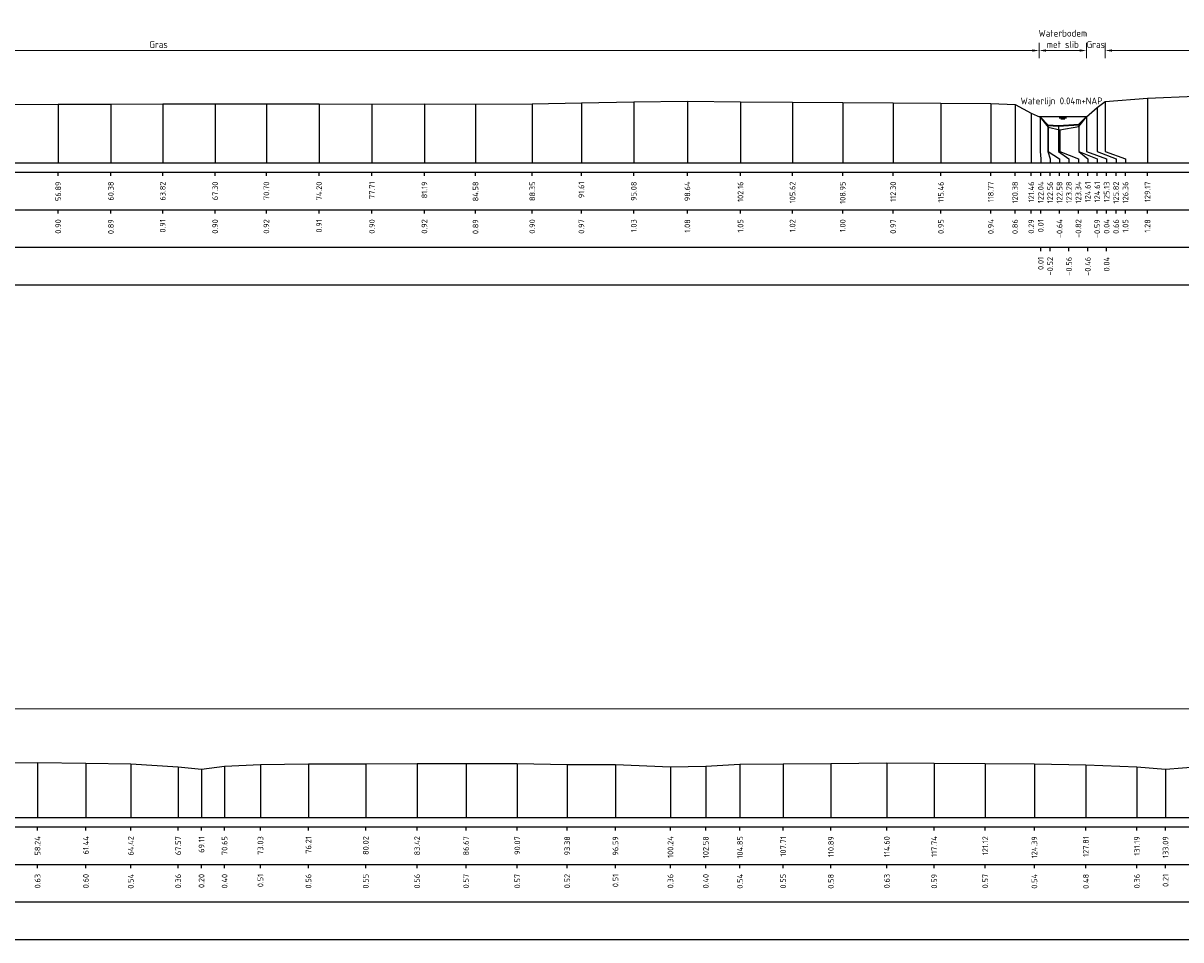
# Model space of a CAD drawing. Header units: metres. Extents: x 132725 to 140175, y 414354 to 417094.
# Tile 42 of 61: x 139754 to 139831, y 417010 to 417071. Entities that reach past the tile are written whole.
import ezdxf
from ezdxf.enums import TextEntityAlignment as Align

# ---------------------------------------------------------------- set-up
doc = ezdxf.new("R2010")
doc.units = ezdxf.units.M
doc.header["$PDMODE"] = 35
doc.header["$PDSIZE"] = 0.075
doc.layers.get('Defpoints').update_dxf_attribs({"true_color": 0x806000})
for name, color, linetype, lineweight in [('B-ME-GW-MAAIVELD-GD', 8, 'GW-MAAIVELD', 25), ('X-ME-AL-PROFIEL_BOVENKANT SLIB-GD', 42, 'Continuous', 35), ('X-XX-AL-DETAIL1-M', 7, 'Continuous', 18), ('X-XX-AL-NAP-T18', 7, 'Continuous', 18)]:
    doc.layers.add(name, color=color, linetype=linetype, lineweight=lineweight)
doc.layers.add('X-ME-AL-PROFIEL_WATERLIJN-GD', color=150, linetype='Continuous')
doc.layers.add('X-ME-AL-PROFIELRASTER-S', color=7, linetype='Continuous')
doc.styles.add('NLCS-ISO-ANNOTATIEF-T18', font='NLCS-ISO.ttf', dxfattribs={"height": 1.8})
doc.styles.add('NLCS-ISO-ANNOTATIVE-T18', font='NLCS-ISO.ttf', dxfattribs={"height": 1.8})
doc.linetypes.add('GW-MAAIVELD', pattern='A,12,[40,NLCS.SHX,S=1,R=0,X=0,Y=-0.5],12', length=24)
doc.dimstyles.new('NLCS-ANNOTATIEF-T18-PIJL_L2_H0', dxfattribs={"dimtxt": 2.5, "dimasz": 1.8, "dimexe": 2, "dimexo": 2, "dimgap": 0.7, "dimtad": 1, "dimzin": 0, "dimdsep": 46, "dimtxsty": 'NLCS-ISO-ANNOTATIEF-T18', "dimcen": 0, "dimdle": 2, "dimclrd": 256, "dimclre": 256, "dimclrt": 10, "dimaunit": 2, "dimadec": 0, "dimazin": 0, "dimtfac": 1, "dimtdec": 3, "dimtofl": 0, "dimtmove": 0, "dimatfit": 3, "dimfxl": 2, "dimfxlon": 1, "dimtfillclr": 256, "dimtolj": 1, "dimtzin": 0, "dimlwd": -1, "dimlwe": -1, "dimarcsym": 0})

# ---------------------------------------------------------------- blocks, each defined once
blk = doc.blocks.new('SAL-PROFIELRASTER_BALK_EIND1-D')
at = {"color": 0, "linetype": 'ByBlock', "lineweight": -2, "flags": 128}
for points in [[(0, 0), (1, 0)], [(0, -2.5), (1, -2.5)], [(0, -12.5), (1, -12.5)]]:
    blk.add_lwpolyline(points, dxfattribs=at)
blk = doc.blocks.new('SAL-PROFIELRASTER_BALK_EIND2-D')
at = {"color": 0, "linetype": 'ByBlock', "lineweight": -2}
blk.add_line((1, -12.5), (0, -12.5), dxfattribs=at)
blk = doc.blocks.new('SAL-PROFIELRASTER_BALK_DATA-D')
at = {"color": 0, "linetype": 'ByBlock', "lineweight": -2}
blk.add_lwpolyline([(0, -3.5), (0, -2.5)], dxfattribs=at)
at = {"color": 0, "linetype": 'ByBlock', "lineweight": -2, "style": 'NLCS-ISO-ANNOTATIVE-T18'}
blk.add_attdef('GETAL', text='', height=1.5, rotation=90, dxfattribs=at).set_placement((0.75, -5), align=Align.RIGHT)
blk = doc.blocks.new('SAL-PROFIELRASTER_AANHAAL-D')
at = {"color": 9, "linetype": 'ByBlock', "lineweight": -2, "flags": 128}
blk.add_lwpolyline([(0, 1), (0, 0)], dxfattribs=at)
blk = doc.blocks.new('SAL-PROFIELRASTER_AANHAAL_STAGGER-D')
at = {"color": 9, "linetype": 'ByBlock', "lineweight": -2, "flags": 128}
for points in [[(0, 0), (0, -0.25)], [(0, -0.25), (1, -0.75)], [(1, -0.75), (1, -1)]]:
    blk.add_lwpolyline(points, dxfattribs=at)
blk = doc.blocks.new('*D50')
at = {"layer": 'Defpoints', "color": 0, "transparency": 16777216}
for p in [(139821.82, 417069.218), (139821.82, 417064.817), (139824.968, 417064.817)]:
    blk.add_point(p, dxfattribs=at)
at = {"layer": 'X-XX-AL-DETAIL1-M', "transparency": 16777216}
for p, q in [((139821.82, 417068.718), (139821.82, 417069.718)), ((139824.518, 417069.218), (139822.27, 417069.218)), ((139824.968, 417068.718), (139824.968, 417069.718))]:
    blk.add_line(p, q, dxfattribs=at)
for points in [[(139822.27, 417069.293), (139822.27, 417069.143), (139821.82, 417069.218)], [(139824.518, 417069.293), (139824.518, 417069.143), (139824.968, 417069.218)]]:
    blk.add_solid(points, dxfattribs=at)
at = {"layer": 'X-XX-AL-DETAIL1-M', "color": 10, "transparency": 16777216, "insert": (139823.394, 417069.993), "char_height": 0.45, "attachment_point": 5, "style": 'NLCS-ISO-ANNOTATIEF-T18'}
blk.add_mtext('\\A1;Waterbodem\\Pmet slib', dxfattribs=at)
blk = doc.blocks.new('*D53')
at = {"layer": 'Defpoints', "color": 0, "transparency": 16777216}
for p in [(139704.956, 417069.218), (139704.956, 417064.893), (139821.82, 417064.817)]:
    blk.add_point(p, dxfattribs=at)
at = {"layer": 'X-XX-AL-DETAIL1-M', "transparency": 16777216}
for p, q in [((139704.956, 417068.718), (139704.956, 417069.718)), ((139821.37, 417069.218), (139705.406, 417069.218)), ((139821.82, 417068.718), (139821.82, 417069.718))]:
    blk.add_line(p, q, dxfattribs=at)
for points in [[(139705.406, 417069.293), (139705.406, 417069.143), (139704.956, 417069.218)], [(139821.37, 417069.293), (139821.37, 417069.143), (139821.82, 417069.218)]]:
    blk.add_solid(points, dxfattribs=at)
at = {"layer": 'X-XX-AL-DETAIL1-M', "color": 10, "transparency": 16777216, "insert": (139763.388, 417069.618), "char_height": 0.45, "attachment_point": 5, "style": 'NLCS-ISO-ANNOTATIEF-T18'}
blk.add_mtext('\\A1;Gras', dxfattribs=at)
blk = doc.blocks.new('*D54')
at = {"layer": 'Defpoints', "color": 0, "transparency": 16777216}
for p in [(139824.968, 417069.218), (139826.201, 417065.826), (139824.968, 417064.817)]:
    blk.add_point(p, dxfattribs=at)
at = {"layer": 'X-XX-AL-DETAIL1-M', "transparency": 16777216}
for p, q in [((139824.518, 417069.218), (139824.068, 417069.218)), ((139824.968, 417068.718), (139824.968, 417069.718)), ((139826.201, 417068.718), (139826.201, 417069.718)), ((139826.651, 417069.218), (139827.101, 417069.218))]:
    blk.add_line(p, q, dxfattribs=at)
for points in [[(139824.518, 417069.293), (139824.518, 417069.143), (139824.968, 417069.218)], [(139826.651, 417069.293), (139826.651, 417069.143), (139826.201, 417069.218)]]:
    blk.add_solid(points, dxfattribs=at)
at = {"layer": 'X-XX-AL-DETAIL1-M', "color": 10, "transparency": 16777216, "insert": (139825.585, 417069.618), "char_height": 0.45, "attachment_point": 5, "style": 'NLCS-ISO-ANNOTATIEF-T18'}
blk.add_mtext('\\A1;Gras', dxfattribs=at)
blk = doc.blocks.new('*D55')
at = {"layer": 'Defpoints', "color": 0, "transparency": 16777216}
for p in [(139826.201, 417069.218), (139826.201, 417065.826), (139889.072, 417065.71)]:
    blk.add_point(p, dxfattribs=at)
at = {"layer": 'X-XX-AL-DETAIL1-M', "transparency": 16777216}
for p, q in [((139826.201, 417068.718), (139826.201, 417069.718)), ((139888.622, 417069.218), (139826.651, 417069.218)), ((139889.072, 417068.718), (139889.072, 417069.718))]:
    blk.add_line(p, q, dxfattribs=at)
for points in [[(139826.651, 417069.293), (139826.651, 417069.143), (139826.201, 417069.218)], [(139888.622, 417069.293), (139888.622, 417069.143), (139889.072, 417069.218)]]:
    blk.add_solid(points, dxfattribs=at)
at = {"layer": 'X-XX-AL-DETAIL1-M', "color": 10, "transparency": 16777216, "insert": (139869.454, 417069.618), "char_height": 0.45, "attachment_point": 5, "style": 'NLCS-ISO-ANNOTATIEF-T18'}
blk.add_mtext('\\A1;Akker', dxfattribs=at)
blk = doc.blocks.new('*D62')
at = {"layer": 'Defpoints', "color": 0, "transparency": 16777216}
for p in [(139736.743, 417025.536), (139736.743, 417021.392), (139891.279, 417021.385)]:
    blk.add_point(p, dxfattribs=at)
at = {"layer": 'X-XX-AL-DETAIL1-M', "transparency": 16777216}
for p, q in [((139736.743, 417025.036), (139736.743, 417026.036)), ((139891.279, 417025.036), (139891.279, 417026.036)), ((139890.829, 417025.536), (139737.193, 417025.536))]:
    blk.add_line(p, q, dxfattribs=at)
for points in [[(139737.193, 417025.611), (139737.193, 417025.461), (139736.743, 417025.536)], [(139890.829, 417025.611), (139890.829, 417025.461), (139891.279, 417025.536)]]:
    blk.add_solid(points, dxfattribs=at)
at = {"layer": 'X-XX-AL-DETAIL1-M', "color": 10, "transparency": 16777216, "insert": (139870.377, 417025.936), "char_height": 0.45, "attachment_point": 5, "style": 'NLCS-ISO-ANNOTATIEF-T18'}
blk.add_mtext('\\A1;Gras', dxfattribs=at)

msp = doc.modelspace()

# ---------------------------------------------------------------- linework, layer by layer
at = {"layer": 'B-ME-GW-MAAIVELD-GD', "ltscale": 0.1, "flags": 128}
for points in [[(139699.842, 417065.893), (139702.163, 417065.722), (139702.957, 417065.599), (139703.839, 417064.886), (139704.033, 417064.634), (139704.361, 417064.515), (139704.747, 417064.554), (139704.956, 417064.893), (139705.735, 417065.521), (139706.382, 417065.812), (139709.235, 417065.754), (139711.831, 417065.77), (139714.81, 417065.792), (139718.04, 417065.742), (139720.872, 417065.754), (139723.764, 417065.738), (139726.432, 417065.747), (139729.632, 417065.741), (139732.948, 417065.694), (139736.381, 417065.673), (139739.83, 417065.673), (139743.122, 417065.673), (139746.318, 417065.659), (139749.939, 417065.622), (139753.444, 417065.633), (139756.727, 417065.669), (139760.222, 417065.667), (139763.662, 417065.68), (139767.14, 417065.677), (139770.542, 417065.689), (139774.038, 417065.683), (139777.55, 417065.669), (139781.029, 417065.689), (139784.421, 417065.667), (139788.188, 417065.672), (139791.447, 417065.745), (139794.923, 417065.805), (139798.48, 417065.857), (139802.003, 417065.825), (139805.458, 417065.795), (139808.788, 417065.771), (139812.137, 417065.746), (139815.305, 417065.722), (139818.612, 417065.71), (139820.222, 417065.636), (139821.303, 417065.067), (139821.882, 417064.787), (139822.419, 417064.138), (139823.186, 417063.959), (139824.449, 417064.186), (139824.968, 417064.817), (139825.667, 417065.434), (139826.201, 417065.826), (139829.015, 417066.058), (139832.176, 417066.192), (139835.202, 417066.254), (139837.809, 417066.479), (139840.749, 417066.72), (139843.554, 417066.879), (139845.469, 417067.009), (139848.258, 417067.037), (139850.865, 417066.988), (139853.586, 417066.766), (139855.684, 417066.557), (139857.917, 417066.291), (139860.571, 417066.112), (139863.395, 417065.997), (139866.1, 417066.01), (139869.267, 417066.013), (139872.532, 417066.009), (139875.698, 417066.03), (139878.797, 417066.158), (139881.567, 417066.11), (139882.774, 417066.033), (139885.211, 417065.877), (139887.627, 417065.747), (139889.072, 417065.71), (139891.483, 417065.675), (139891.993, 417065.291), (139893.648, 417064.265), (139895.242, 417063.814), (139896.512, 417063.574)], [(139697.121, 417022.368), (139698.87, 417022.232), (139701.297, 417022.097), (139703.293, 417021.977), (139704.57, 417021.664), (139704.872, 417021.398), (139705.315, 417020.913), (139705.896, 417020.764), (139706.497, 417020.987), (139706.877, 417021.37), (139707.53, 417021.919), (139709.852, 417021.953), (139712.348, 417021.995), (139715.044, 417022.008), (139717.847, 417021.986), (139721.131, 417022.007), (139723.97, 417022.005), (139726.67, 417022), (139729.439, 417021.945), (139732.641, 417021.779), (139733.877, 417021.349), (139734.527, 417020.939), (139735.218, 417020.875), (139736.17, 417020.924), (139736.743, 417021.392), (139737.54, 417021.594), (139738.862, 417021.78), (139740.652, 417021.861), (139742.888, 417021.92), (139745.996, 417021.94), (139749.35, 417021.958), (139752.377, 417021.954), (139755.358, 417021.973), (139758.563, 417021.942), (139761.543, 417021.881), (139764.688, 417021.703), (139766.236, 417021.543), (139767.768, 417021.741), (139770.148, 417021.85), (139773.335, 417021.898), (139777.138, 417021.889), (139780.544, 417021.903), (139783.792, 417021.913), (139787.193, 417021.904), (139790.505, 417021.858), (139793.707, 417021.846), (139797.356, 417021.702), (139799.7, 417021.735), (139801.97, 417021.88), (139804.835, 417021.893), (139808.008, 417021.917), (139811.72, 417021.966), (139814.86, 417021.928), (139818.246, 417021.904), (139821.508, 417021.881), (139824.928, 417021.821), (139828.314, 417021.702), (139830.214, 417021.545), (139832.458, 417021.721), (139835.617, 417021.817), (139838.676, 417021.88), (139842.124, 417021.896), (139845.557, 417021.886), (139848.709, 417021.878), (139852.289, 417021.906), (139855.726, 417021.909), (139858.581, 417021.815), (139860.896, 417021.718), (139863.197, 417021.636), (139866.005, 417021.813), (139869.386, 417021.888), (139872.546, 417021.963), (139875.688, 417021.96), (139878.747, 417021.965), (139881.664, 417021.943), (139885.403, 417021.938), (139888.375, 417021.905), (139891.279, 417021.385), (139892.177, 417020.798), (139893.651, 417020.676), (139894.992, 417020.612), (139896.563, 417020.578), (139897.588, 417020.809), (139898.118, 417021.363), (139899.078, 417022.188), (139902.049, 417022.339), (139904.637, 417022.401), (139907.271, 417022.551), (139909.759, 417022.707), (139912.272, 417022.924), (139914.6, 417023.112), (139917.033, 417023.321), (139919.677, 417023.531), (139921.94, 417023.589), (139924.272, 417023.586), (139926.644, 417023.473), (139929.784, 417023.239), (139932.744, 417022.948), (139935.428, 417022.741), (139938.601, 417022.512), (139941.478, 417022.361), (139944.265, 417022.365), (139947.938, 417022.397), (139950.692, 417022.474), (139953.524, 417022.518), (139956.372, 417022.585), (139959.417, 417022.681), (139961.712, 417022.635), (139964.538, 417022.61), (139966.985, 417022.462), (139967.18, 417022.549), (139967.891, 417022.569), (139968.909, 417022.198), (139969.08, 417022.304), (139970.881, 417022.238), (139971.66, 417021.807), (139972.937, 417021.105), (139973.824, 417020.455), (139974.831, 417020.379), (139975.881, 417020.139)]]:
    msp.add_lwpolyline(points, dxfattribs=at)
at = {"layer": 'X-ME-AL-PROFIEL_BOVENKANT SLIB-GD'}
msp.add_lwpolyline([(139821.882, 417064.787), (139822.405, 417064.258), (139823.119, 417064.211), (139824.448, 417064.318), (139824.968, 417064.817)], dxfattribs=at)
at = {"layer": 'X-ME-AL-PROFIEL_WATERLIJN-GD'}
for points in [[(139824.968, 417064.817), (139821.82, 417064.817)], [(139823.144, 417064.756), (139823.644, 417064.756)], [(139823.269, 417064.696), (139823.519, 417064.696)]]:
    msp.add_lwpolyline(points, dxfattribs=at)

# ---------------------------------------------------------------- block references
at = {"layer": 'X-ME-AL-PROFIELRASTER-S'}
for p, yscale in [((139829.015, 417061.774), 4.284), ((139756.727, 417061.774), 3.895), ((139760.222, 417061.774), 3.893), ((139763.662, 417061.774), 3.906), ((139767.14, 417061.774), 3.903), ((139770.542, 417061.774), 3.915), ((139774.038, 417061.774), 3.909), ((139777.55, 417061.774), 3.895), ((139781.029, 417061.774), 3.915), ((139784.421, 417061.774), 3.893), ((139788.188, 417061.774), 3.898), ((139791.447, 417061.774), 3.971), ((139794.923, 417061.774), 4.031), ((139798.48, 417061.774), 4.083), ((139802.003, 417061.774), 4.051), ((139805.458, 417061.774), 4.021), ((139808.788, 417061.774), 3.997), ((139812.137, 417061.774), 3.972), ((139815.305, 417061.774), 3.948), ((139818.612, 417061.774), 3.936), ((139820.222, 417061.774), 3.862), ((139825.667, 417062.774), 2.66), ((139826.201, 417062.774), 3.052), ((139821.303, 417061.774), 3.293), ((139821.882, 417062.774), 2.013), ((139821.882, 417062.774), 2.013), ((139821.882, 417062.774), 2.013), ((139821.882, 417062.774), 2.013), ((139824.968, 417062.774), 2.043), ((139824.968, 417062.774), 2.043), ((139824.968, 417062.774), 2.043), ((139824.968, 417062.774), 2.043), ((139822.405, 417062.774), 1.484), ((139822.419, 417062.774), 1.364), ((139823.119, 417062.774), 1.437), ((139823.186, 417062.774), 1.185), ((139824.448, 417062.774), 1.544), ((139824.449, 417062.774), 1.412), ((139755.358, 417018.339), 3.634), ((139758.563, 417018.339), 3.603), ((139761.543, 417018.339), 3.542), ((139764.688, 417018.339), 3.364), ((139766.236, 417018.339), 3.204), ((139767.768, 417018.339), 3.402), ((139770.148, 417018.339), 3.511), ((139773.335, 417018.339), 3.559), ((139777.138, 417018.339), 3.55), ((139780.544, 417018.339), 3.564), ((139783.792, 417018.339), 3.574), ((139787.193, 417018.339), 3.565), ((139790.505, 417018.339), 3.519), ((139793.707, 417018.339), 3.507), ((139797.356, 417018.339), 3.363), ((139799.7, 417018.339), 3.396), ((139801.97, 417018.339), 3.541), ((139804.835, 417018.339), 3.554), ((139808.008, 417018.339), 3.578), ((139811.72, 417018.339), 3.627), ((139814.86, 417018.339), 3.589), ((139818.246, 417018.339), 3.565), ((139821.508, 417018.339), 3.542), ((139824.928, 417018.339), 3.482), ((139828.314, 417018.339), 3.363), ((139830.214, 417018.339), 3.206)]:
    msp.add_blockref('SAL-PROFIELRASTER_AANHAAL-D', p, dxfattribs=dict(at, yscale=yscale))
for p, xscale, zscale in [((139821.882, 417062.774), 0.04587217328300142, 0.04587217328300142), ((139821.882, 417062.774), 0.04587217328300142, 0.04587217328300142), ((139821.882, 417062.774), 0.04587217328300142, 0.04587217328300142), ((139821.882, 417062.774), 0.04587217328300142, 0.04587217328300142), ((139822.405, 417062.774), 0.1474675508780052, 0.1474675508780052), ((139822.419, 417062.774), 0.7588293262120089, 0.7588293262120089), ((139823.119, 417062.774), 0.684087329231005, 0.684087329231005), ((139823.186, 417062.774), 1.24170797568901, 1.24170797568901), ((139824.448, 417062.774), 0.6042492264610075, 0.6042492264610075), ((139824.449, 417062.774), 1.228600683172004, 1.228600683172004), ((139824.968, 417062.774), 1.334531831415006, 1.334531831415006), ((139824.968, 417062.774), 1.334531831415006, 1.334531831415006), ((139824.968, 417062.774), 1.334531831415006, 1.334531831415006), ((139824.968, 417062.774), 1.334531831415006, 1.334531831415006), ((139825.667, 417062.774), 1.261234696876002, 1.261234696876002), ((139826.201, 417062.774), 1.351463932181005, 1.351463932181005)]:
    msp.add_blockref('SAL-PROFIELRASTER_AANHAAL_STAGGER-D', p, dxfattribs=dict(at, xscale=xscale, zscale=zscale))
at = {"layer": 'X-ME-AL-PROFIELRASTER-S', "yscale": 0.25}
for name, p, xscale, zscale in [('SAL-PROFIELRASTER_BALK_EIND1-D', (139699.842, 417061.774), 197, 194.4313743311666), ('SAL-PROFIELRASTER_BALK_EIND2-D', (139699.842, 417059.274), 197, 194.4313743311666), ('SAL-PROFIELRASTER_BALK_EIND2-D', (139699.842, 417056.774), 197, 194.4313743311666), ('SAL-PROFIELRASTER_BALK_EIND1-D', (139697.121, 417018.339), 279.5, 277.3284274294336), ('SAL-PROFIELRASTER_BALK_EIND2-D', (139697.121, 417015.839), 279.5, 277.3284274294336), ('SAL-PROFIELRASTER_BALK_EIND2-D', (139697.121, 417013.339), 279.5, 277.3284274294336)]:
    msp.add_blockref(name, p, dxfattribs=dict(at, xscale=xscale, zscale=zscale))
at = {"layer": 'X-ME-AL-PROFIELRASTER-S', "xscale": 0.25, "yscale": 0.25, "zscale": 0.25}
for p, values in [((139756.727, 417061.774), {'GETAL': '56.89'}), ((139760.222, 417061.774), {'GETAL': '60.38'}), ((139763.662, 417061.774), {'GETAL': '63.82'}), ((139767.14, 417061.774), {'GETAL': '67.30'}), ((139770.542, 417061.774), {'GETAL': '70.70'}), ((139774.038, 417061.774), {'GETAL': '74.20'}), ((139777.55, 417061.774), {'GETAL': '77.71'}), ((139781.029, 417061.774), {'GETAL': '81.19'}), ((139784.421, 417061.774), {'GETAL': '84.58'}), ((139788.188, 417061.774), {'GETAL': '88.35'}), ((139791.447, 417061.774), {'GETAL': '91.61'}), ((139794.923, 417061.774), {'GETAL': '95.08'}), ((139798.48, 417061.774), {'GETAL': '98.64'}), ((139802.003, 417061.774), {'GETAL': '102.16'}), ((139805.458, 417061.774), {'GETAL': '105.62'}), ((139808.788, 417061.774), {'GETAL': '108.95'}), ((139812.137, 417061.774), {'GETAL': '112.30'}), ((139815.305, 417061.774), {'GETAL': '115.46'}), ((139818.612, 417061.774), {'GETAL': '118.77'}), ((139820.222, 417061.774), {'GETAL': '120.38'}), ((139821.303, 417061.774), {'GETAL': '121.46'}), ((139821.928, 417061.774), {'GETAL': '122.04'}), ((139821.928, 417061.774), {'GETAL': '122.04'}), ((139821.928, 417061.774), {'GETAL': '122.04'}), ((139821.928, 417061.774), {'GETAL': '122.04'}), ((139822.553, 417061.774), {'GETAL': '122.56'}), ((139823.178, 417061.774), {'GETAL': '122.58'}), ((139823.803, 417061.774), {'GETAL': '123.28'}), ((139824.428, 417061.774), {'GETAL': '123.34'}), ((139825.053, 417061.774), {'GETAL': '124.61'}), ((139825.678, 417061.774), {'GETAL': '124.61'}), ((139826.303, 417061.774), {'GETAL': '125.13'}), ((139826.303, 417061.774), {'GETAL': '125.13'}), ((139826.303, 417061.774), {'GETAL': '125.13'}), ((139826.303, 417061.774), {'GETAL': '125.13'}), ((139826.928, 417061.774), {'GETAL': '125.82'}), ((139827.553, 417061.774), {'GETAL': '126.36'}), ((139829.015, 417061.774), {'GETAL': '129.17'}), ((139756.727, 417059.274), {'GETAL': '0.90'}), ((139760.222, 417059.274), {'GETAL': '0.89'}), ((139763.662, 417059.274), {'GETAL': '0.91'}), ((139767.14, 417059.274), {'GETAL': '0.90'}), ((139770.542, 417059.274), {'GETAL': '0.92'}), ((139774.038, 417059.274), {'GETAL': '0.91'}), ((139777.55, 417059.274), {'GETAL': '0.90'}), ((139781.029, 417059.274), {'GETAL': '0.92'}), ((139784.421, 417059.274), {'GETAL': '0.89'}), ((139788.188, 417059.274), {'GETAL': '0.90'}), ((139791.447, 417059.274), {'GETAL': '0.97'}), ((139794.923, 417059.274), {'GETAL': '1.03'}), ((139798.48, 417059.274), {'GETAL': '1.08'}), ((139802.003, 417059.274), {'GETAL': '1.05'}), ((139805.458, 417059.274), {'GETAL': '1.02'}), ((139808.788, 417059.274), {'GETAL': '1.00'}), ((139812.137, 417059.274), {'GETAL': '0.97'}), ((139815.305, 417059.274), {'GETAL': '0.95'}), ((139818.612, 417059.274), {'GETAL': '0.94'}), ((139820.222, 417059.274), {'GETAL': '0.86'}), ((139821.303, 417059.274), {'GETAL': '0.29'}), ((139821.928, 417059.274), {'GETAL': '0.01'}), ((139823.178, 417059.274), {'GETAL': '-0.64'}), ((139824.428, 417059.274), {'GETAL': '-0.82'}), ((139825.678, 417059.274), {'GETAL': '-0.59'}), ((139826.303, 417059.274), {'GETAL': '0.04'}), ((139826.928, 417059.274), {'GETAL': '0.66'}), ((139827.553, 417059.274), {'GETAL': '1.05'}), ((139829.015, 417059.274), {'GETAL': '1.28'}), ((139821.928, 417056.774), {'GETAL': '0.01'}), ((139822.553, 417056.774), {'GETAL': '-0.52'}), ((139823.803, 417056.774), {'GETAL': '-0.56'}), ((139825.053, 417056.774), {'GETAL': '-0.46'}), ((139826.303, 417056.774), {'GETAL': '0.04'}), ((139755.358, 417018.339), {'GETAL': '58.24'}), ((139758.563, 417018.339), {'GETAL': '61.44'}), ((139761.543, 417018.339), {'GETAL': '64.42'}), ((139764.688, 417018.339), {'GETAL': '67.57'}), ((139766.236, 417018.339), {'GETAL': '69.11'}), ((139767.768, 417018.339), {'GETAL': '70.65'}), ((139770.148, 417018.339), {'GETAL': '73.03'}), ((139773.335, 417018.339), {'GETAL': '76.21'}), ((139777.138, 417018.339), {'GETAL': '80.02'}), ((139780.544, 417018.339), {'GETAL': '83.42'}), ((139783.792, 417018.339), {'GETAL': '86.67'}), ((139787.193, 417018.339), {'GETAL': '90.07'}), ((139790.505, 417018.339), {'GETAL': '93.38'}), ((139793.707, 417018.339), {'GETAL': '96.59'}), ((139797.356, 417018.339), {'GETAL': '100.24'}), ((139799.7, 417018.339), {'GETAL': '102.58'}), ((139801.97, 417018.339), {'GETAL': '104.85'}), ((139804.835, 417018.339), {'GETAL': '107.71'}), ((139808.008, 417018.339), {'GETAL': '110.89'}), ((139811.72, 417018.339), {'GETAL': '114.60'}), ((139814.86, 417018.339), {'GETAL': '117.74'}), ((139818.246, 417018.339), {'GETAL': '121.12'}), ((139821.508, 417018.339), {'GETAL': '124.39'}), ((139824.928, 417018.339), {'GETAL': '127.81'}), ((139828.314, 417018.339), {'GETAL': '131.19'}), ((139830.214, 417018.339), {'GETAL': '133.09'}), ((139755.358, 417015.839), {'GETAL': '0.63'}), ((139758.563, 417015.839), {'GETAL': '0.60'}), ((139761.543, 417015.839), {'GETAL': '0.54'}), ((139764.688, 417015.839), {'GETAL': '0.36'}), ((139766.236, 417015.839), {'GETAL': '0.20'}), ((139767.768, 417015.839), {'GETAL': '0.40'}), ((139770.148, 417015.839), {'GETAL': '0.51'}), ((139773.335, 417015.839), {'GETAL': '0.56'}), ((139777.138, 417015.839), {'GETAL': '0.55'}), ((139780.544, 417015.839), {'GETAL': '0.56'}), ((139783.792, 417015.839), {'GETAL': '0.57'}), ((139787.193, 417015.839), {'GETAL': '0.57'}), ((139790.505, 417015.839), {'GETAL': '0.52'}), ((139793.707, 417015.839), {'GETAL': '0.51'}), ((139797.356, 417015.839), {'GETAL': '0.36'}), ((139799.7, 417015.839), {'GETAL': '0.40'}), ((139801.97, 417015.839), {'GETAL': '0.54'}), ((139804.835, 417015.839), {'GETAL': '0.55'}), ((139808.008, 417015.839), {'GETAL': '0.58'}), ((139811.72, 417015.839), {'GETAL': '0.63'}), ((139814.86, 417015.839), {'GETAL': '0.59'}), ((139818.246, 417015.839), {'GETAL': '0.57'}), ((139821.508, 417015.839), {'GETAL': '0.54'}), ((139824.928, 417015.839), {'GETAL': '0.48'}), ((139828.314, 417015.839), {'GETAL': '0.36'}), ((139830.214, 417015.839), {'GETAL': '0.21'})]:
    msp.add_blockref('SAL-PROFIELRASTER_BALK_DATA-D', p, dxfattribs=at).add_auto_attribs(values)

# ---------------------------------------------------------------- texts
at = {"layer": 'X-XX-AL-NAP-T18', "color": 10, "insert": (139820.594, 417065.517), "char_height": 0.45, "width": 15.43377, "attachment_point": 7, "style": 'NLCS-ISO-ANNOTATIEF-T18'}
msp.add_mtext('Waterlijn 0.04m+NAP', dxfattribs=at)

# ---------------------------------------------------------------- dimensions: what is measured, and where the dimension line sits
at = {"layer": 'X-XX-AL-DETAIL1-M'}
for base, p1, p2, text, picture, middle in [((139821.82, 417069.218), (139824.968, 417064.817), (139821.82, 417064.817), 'Waterbodem\\Pmet slib', '*D50', (139823.394, 417069.218)), ((139704.956, 417069.218), (139821.82, 417064.817), (139704.956, 417064.893), 'Gras', '*D53', (139763.388, 417069.218)), ((139824.968, 417069.218), (139826.201, 417065.826), (139824.968, 417064.817), 'Gras', '*D54', (139825.585, 417069.218)), ((139826.201, 417069.218), (139889.072, 417065.71), (139826.201, 417065.826), 'Akker', '*D55', (139869.454, 417069.218)), ((139736.743, 417025.536), (139891.279, 417021.385), (139736.743, 417021.392), 'Gras', '*D62', (139870.377, 417025.536))]:
    dim = msp.add_linear_dim(base=base, p1=p1, p2=p2, text=text, dimstyle='NLCS-ANNOTATIEF-T18-PIJL_L2_H0', dxfattribs=at)
    dim.commit()
    dim.dimension.update_dxf_attribs({"geometry": picture, "text_midpoint": middle, "dimtype": 160})

doc.saveas('drawing.dxf')
